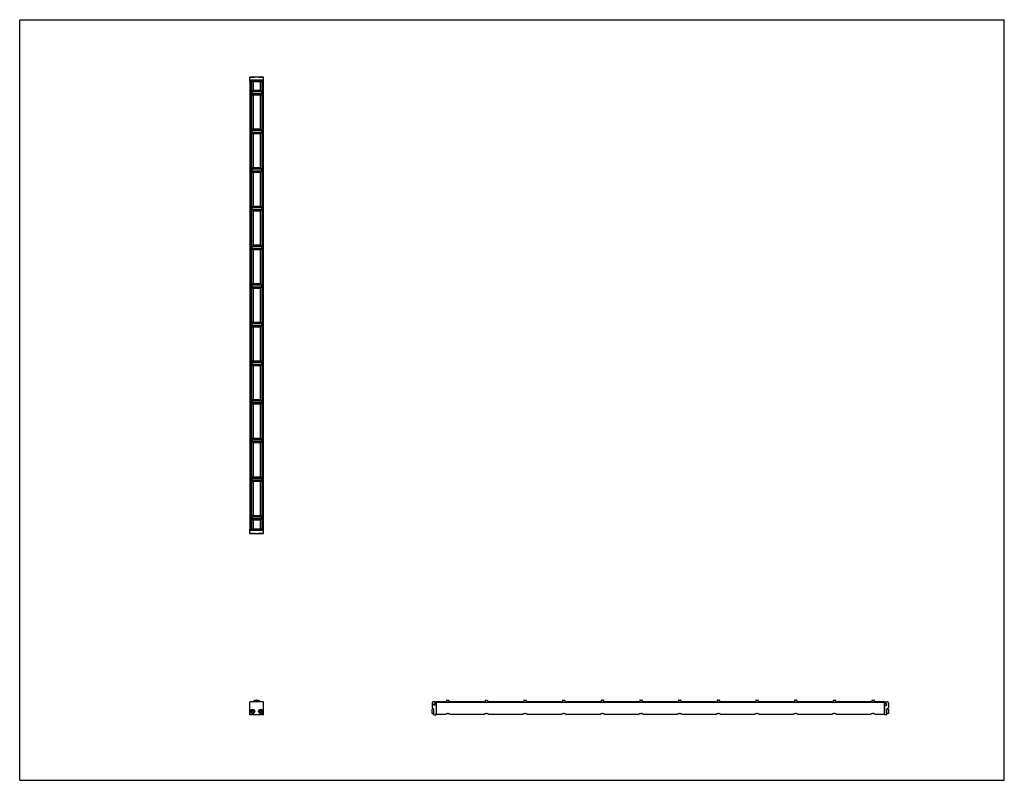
# Model space of a CAD drawing. Header units: inches. Extents: x 0 to 88, y 0 to 68.
import ezdxf

# ---------------------------------------------------------------- set-up
doc = ezdxf.new("R2010")
doc.units = ezdxf.units.IN
doc.header["$LTSCALE"] = 4.84
doc.header["$MEASUREMENT"] = 0
doc.layers.get('0').update_dxf_attribs({"linetype": 'CONTINUOUS'})
for name, color, linetype in [('205977_205978_205979_205978_BL0', 7, 'CONTINUOUS'), ('205977_205978_205979_20597_BL16', 7, 'CONTINUOUS'), ('240826_BL10', 7, 'CONTINUOUS'), ('240826_BL11', 7, 'CONTINUOUS'), ('240826_BL12', 7, 'CONTINUOUS'), ('240826_BL13', 7, 'CONTINUOUS'), ('240826_BL14', 7, 'CONTINUOUS'), ('240826_BL15', 7, 'CONTINUOUS'), ('240826_BL17', 7, 'CONTINUOUS'), ('240826_BL18', 7, 'CONTINUOUS'), ('240826_BL4', 7, 'CONTINUOUS'), ('240826_BL6', 7, 'CONTINUOUS'), ('240826_BL8', 7, 'CONTINUOUS'), ('240826_BL9', 7, 'CONTINUOUS'), ('2410WW_241040_BL19', 7, 'CONTINUOUS'), ('2436WW_243640_BL3', 7, 'CONTINUOUS'), ('9506XXM_950616M_BL1', 7, 'CONTINUOUS'), ('9506XXM_950616M_BL2', 7, 'CONTINUOUS'), ('9506XXM_950616M_BL5', 7, 'CONTINUOUS'), ('9506XXM_950616M_BL7', 7, 'CONTINUOUS')]:
    doc.layers.add(name, color=color, linetype=linetype)

# ---------------------------------------------------------------- blocks, each defined once
blk = doc.blocks.new('205977_205978_205979_205978_BL0', base_point=(28.904, 14.153))
at = {"layer": '205977_205978_205979_205978_BL0', "color": 7, "linetype": 'CONTINUOUS'}
for p, q in [((20.686, 22.447), (20.571, 22.447)), ((20.571, 22.072), (20.571, 22.447)), ((21.787, 22.427), (20.571, 22.427)), ((21.787, 22.345), (20.571, 22.345)), ((20.571, 22.072), (21.787, 22.072)), ((21.436, 22.447), (20.923, 22.447)), ((21.787, 22.447), (21.673, 22.447)), ((21.787, 22.072), (21.787, 22.447)), ((20.571, 5.86), (20.571, 7.01)), ((21.787, 7.01), (20.571, 7.01)), ((21.787, 5.86), (21.787, 7.01)), ((36.862, 6.92), (36.862, 6.516)), ((36.866, 6.505), (37.008, 6.364)), ((37.12, 7.01), (36.952, 7.01)), ((37.012, 5.875), (37.012, 6.354)), ((37.017, 6.709), (37.017, 6.838)), ((37.017, 6.838), (37.12, 6.838)), ((37.202, 6.709), (37.017, 6.709)), ((37.135, 6.853), (37.135, 6.995)), ((37.217, 6.694), (37.217, 6.009)), ((21.787, 5.86), (20.571, 5.86)), ((37.027, 5.86), (37.222, 5.86)), ((37.217, 6.009), (37.222, 6.009)), ((37.237, 5.875), (37.237, 5.994))]:
    blk.add_line(p, q, dxfattribs=at)
for centre, radius, start, end in [((36.952, 6.92), 0.09, 90, 180), ((36.877, 6.516), 0.015, 180, 225), ((36.997, 6.354), 0.015, 0, 45), ((37.12, 6.995), 0.015, 0, 90), ((37.12, 6.853), 0.015, 270, 360), ((37.202, 6.694), 0.015, 0, 90), ((37.027, 5.875), 0.015, 180, 270), ((37.222, 5.994), 0.015, 0, 90), ((37.222, 5.875), 0.015, 270, 360)]:
    blk.add_arc(centre, radius, start, end, dxfattribs=at)
blk = doc.blocks.new('9506XXM_950616M_BL1', base_point=(20.804, 14.216))
at = {"layer": '9506XXM_950616M_BL1', "color": 7, "linetype": 'CONTINUOUS'}
for p, q in [((20.627, 22.065), (20.62, 22.072)), ((20.982, 22.065), (20.627, 22.065)), ((20.686, 22.427), (20.686, 22.469)), ((20.923, 22.427), (20.923, 22.469)), ((20.982, 22.065), (20.989, 22.072)), ((20.714, 6.152), (20.753, 6.234)), ((20.753, 6.234), (20.844, 6.241)), ((20.844, 6.241), (20.895, 6.166)), ((20.895, 6.166), (20.856, 6.084)), ((20.765, 6.077), (20.714, 6.152)), ((20.856, 6.084), (20.765, 6.077))]:
    blk.add_line(p, q, dxfattribs=at)
for radius in [0.197, 0.177]:
    blk.add_circle((20.804, 6.159), radius, dxfattribs=at)
blk = doc.blocks.new('9506XXM_950616M_BL2', base_point=(29.308, 14.216))
at = {"layer": '9506XXM_950616M_BL2', "color": 7, "linetype": 'CONTINUOUS'}
for p, q in [((21.377, 22.065), (21.37, 22.072)), ((21.732, 22.065), (21.377, 22.065)), ((21.436, 22.427), (21.436, 22.469)), ((21.673, 22.427), (21.673, 22.469)), ((21.732, 22.065), (21.739, 22.072)), ((21.464, 6.171), (21.52, 6.243)), ((21.499, 6.087), (21.464, 6.171)), ((21.52, 6.243), (21.61, 6.231)), ((21.61, 6.231), (21.645, 6.147)), ((36.854, 6.336), (36.874, 6.356)), ((36.854, 5.982), (36.854, 6.336)), ((36.874, 5.962), (36.874, 6.356)), ((36.874, 6.356), (37.012, 6.356)), ((37.217, 6.277), (37.259, 6.277)), ((21.589, 6.075), (21.499, 6.087)), ((21.645, 6.147), (21.589, 6.075)), ((36.854, 5.982), (36.874, 5.962)), ((36.874, 5.962), (37.012, 5.962)), ((37.217, 6.041), (37.259, 6.041))]:
    blk.add_line(p, q, dxfattribs=at)
for radius in [0.197, 0.177]:
    blk.add_circle((21.554, 6.159), radius, dxfattribs=at)
blk = doc.blocks.new('2436WW_243640_BL3', base_point=(48.915, 34.197))
at = {"layer": '2436WW_243640_BL3', "color": 7, "linetype": 'CONTINUOUS'}
for p, q in [((20.571, 62.469), (20.571, 22.469)), ((20.571, 62.469), (21.767, 62.469)), ((20.592, 62.469), (20.592, 22.469)), ((20.717, 62.469), (20.717, 61.582)), ((20.867, 62.469), (20.867, 61.657)), ((21.492, 61.657), (20.867, 61.657)), ((21.492, 62.469), (21.492, 61.657)), ((21.642, 62.469), (21.642, 61.582)), ((21.767, 62.469), (21.767, 22.469)), ((21.787, 22.469), (21.787, 62.469)), ((21.787, 62.469), (21.787, 62.469)), ((20.717, 61.356), (20.717, 58.128)), ((20.867, 61.281), (20.867, 58.203)), ((20.867, 61.281), (21.492, 61.281)), ((21.492, 61.281), (21.492, 58.203)), ((21.642, 61.356), (21.642, 58.128)), ((21.492, 58.203), (20.867, 58.203)), ((20.717, 57.901), (20.717, 54.673)), ((20.867, 57.827), (20.867, 54.748)), ((20.867, 57.827), (21.492, 57.827)), ((21.492, 57.827), (21.492, 54.748)), ((21.642, 57.901), (21.642, 54.673)), ((21.492, 54.748), (20.867, 54.748)), ((20.717, 54.447), (20.717, 51.219)), ((20.867, 54.372), (20.867, 51.293)), ((20.867, 54.372), (21.492, 54.372)), ((21.492, 54.372), (21.492, 51.293)), ((21.642, 54.447), (21.642, 51.219)), ((21.492, 51.293), (20.867, 51.293)), ((20.717, 50.992), (20.717, 47.764)), ((20.867, 50.917), (20.867, 47.839)), ((20.867, 50.917), (21.492, 50.917)), ((21.492, 50.917), (21.492, 47.839)), ((21.642, 50.992), (21.642, 47.764)), ((20.717, 47.538), (20.717, 44.31)), ((21.492, 47.839), (20.867, 47.839)), ((21.642, 47.538), (21.642, 44.31)), ((20.867, 47.463), (20.867, 44.384)), ((20.867, 47.463), (21.492, 47.463)), ((21.492, 47.463), (21.492, 44.384)), ((20.717, 44.083), (20.717, 40.855)), ((21.492, 44.384), (20.867, 44.384)), ((20.867, 44.008), (20.867, 40.93)), ((20.867, 44.008), (21.492, 44.008)), ((21.492, 44.008), (21.492, 40.93)), ((21.642, 44.083), (21.642, 40.855)), ((20.717, 40.629), (20.717, 37.401)), ((21.492, 40.93), (20.867, 40.93)), ((20.867, 40.554), (21.492, 40.554)), ((20.867, 40.554), (20.867, 37.475)), ((21.492, 40.554), (21.492, 37.475)), ((21.642, 40.629), (21.642, 37.401)), ((20.717, 37.174), (20.717, 33.946)), ((21.492, 37.475), (20.867, 37.475)), ((20.867, 37.099), (21.492, 37.099)), ((20.867, 37.099), (20.867, 34.021)), ((21.492, 37.099), (21.492, 34.021)), ((21.642, 37.174), (21.642, 33.946)), ((20.717, 33.719), (20.717, 30.492)), ((21.492, 34.021), (20.867, 34.021)), ((20.867, 33.645), (21.492, 33.645)), ((20.867, 33.645), (20.867, 30.566)), ((21.492, 33.645), (21.492, 30.566)), ((21.642, 33.719), (21.642, 30.492)), ((20.717, 30.265), (20.717, 27.037)), ((21.492, 30.566), (20.867, 30.566)), ((20.867, 30.19), (21.492, 30.19)), ((20.867, 30.19), (20.867, 27.112)), ((21.492, 30.19), (21.492, 27.112)), ((21.642, 30.265), (21.642, 27.037)), ((20.717, 26.81), (20.717, 23.582)), ((21.492, 27.112), (20.867, 27.112)), ((20.867, 26.736), (21.492, 26.736)), ((20.867, 26.736), (20.867, 23.657)), ((21.492, 26.736), (21.492, 23.657)), ((21.642, 26.81), (21.642, 23.582)), ((20.717, 23.356), (20.717, 22.469)), ((21.492, 23.657), (20.867, 23.657)), ((20.867, 23.281), (21.492, 23.281)), ((20.867, 23.281), (20.867, 22.469)), ((21.492, 23.281), (21.492, 22.469)), ((21.642, 23.356), (21.642, 22.469)), ((20.573, 22.469), (20.571, 22.469)), ((20.592, 22.469), (21.787, 22.469)), ((37.259, 6.992), (37.259, 7.034)), ((37.259, 7.034), (38.071, 7.034)), ((37.259, 5.926), (37.259, 6.971)), ((77.259, 6.971), (37.259, 6.971)), ((38.071, 7.034), (38.071, 6.971)), ((38.447, 6.971), (38.447, 7.034)), ((38.447, 7.034), (41.525, 7.034)), ((41.525, 7.034), (41.525, 6.971)), ((41.901, 6.971), (41.901, 7.034)), ((41.901, 7.034), (44.98, 7.034)), ((44.98, 7.034), (44.98, 6.971)), ((45.356, 6.971), (45.356, 7.034)), ((45.356, 7.034), (48.435, 7.034)), ((48.435, 7.034), (48.435, 6.971)), ((48.811, 6.971), (48.811, 7.034)), ((48.811, 7.034), (51.889, 7.034)), ((51.889, 7.034), (51.889, 6.971)), ((52.265, 6.971), (52.265, 7.034)), ((52.265, 7.034), (55.344, 7.034)), ((55.344, 7.034), (55.344, 6.971)), ((55.72, 6.971), (55.72, 7.034)), ((55.72, 7.034), (58.798, 7.034)), ((58.798, 7.034), (58.798, 6.971)), ((59.174, 7.034), (62.253, 7.034)), ((59.174, 6.971), (59.174, 7.034)), ((62.253, 7.034), (62.253, 6.971)), ((62.629, 7.034), (65.707, 7.034)), ((62.629, 6.971), (62.629, 7.034)), ((65.707, 7.034), (65.707, 6.971)), ((66.083, 7.034), (69.162, 7.034)), ((66.083, 6.971), (66.083, 7.034)), ((69.162, 7.034), (69.162, 6.971)), ((69.538, 7.034), (72.616, 7.034)), ((69.538, 6.971), (69.538, 7.034)), ((72.616, 7.034), (72.616, 6.971)), ((72.992, 7.034), (76.071, 7.034)), ((72.992, 6.971), (72.992, 7.034)), ((76.071, 7.034), (76.071, 6.971)), ((76.447, 7.034), (77.259, 7.034)), ((76.447, 6.971), (76.447, 7.034)), ((77.259, 7.034), (77.259, 5.926)), ((37.259, 5.926), (38.083, 5.926)), ((38.435, 5.926), (41.538, 5.926)), ((41.889, 5.926), (44.992, 5.926)), ((45.344, 5.926), (48.447, 5.926)), ((48.798, 5.926), (51.901, 5.926)), ((52.253, 5.926), (55.356, 5.926)), ((55.708, 5.926), (58.81, 5.926)), ((59.162, 5.926), (62.265, 5.926)), ((62.617, 5.926), (65.719, 5.926)), ((66.071, 5.926), (69.174, 5.926)), ((69.526, 5.926), (72.628, 5.926)), ((72.98, 5.926), (76.083, 5.926)), ((76.435, 5.926), (77.259, 5.926))]:
    blk.add_line(p, q, dxfattribs=at)
for centre, radius, start, end in [((20.867, 61.469), 0.188, 90, 270), ((21.492, 61.469), 0.188, 270, 90), ((20.867, 58.015), 0.188, 90, 270), ((21.492, 58.015), 0.188, 270, 90), ((20.867, 54.56), 0.188, 90, 270), ((21.492, 54.56), 0.188, 270, 90), ((20.867, 51.105), 0.188, 90, 270), ((21.492, 51.105), 0.188, 270, 90), ((20.867, 47.651), 0.188, 90, 270), ((21.492, 47.651), 0.188, 270, 90), ((20.867, 44.196), 0.188, 90, 270), ((21.492, 44.196), 0.188, 270, 90), ((20.867, 40.742), 0.188, 90, 270), ((21.492, 40.742), 0.188, 270, 90), ((20.867, 37.287), 0.188, 90, 270), ((21.492, 37.287), 0.188, 270, 90), ((20.867, 33.833), 0.188, 90, 270), ((21.492, 33.833), 0.188, 270, 90), ((20.867, 30.378), 0.188, 90, 270), ((21.492, 30.378), 0.188, 270, 90), ((20.867, 26.924), 0.188, 90, 270), ((21.492, 26.924), 0.188, 270, 90), ((20.867, 23.469), 0.188, 90, 270), ((21.492, 23.469), 0.188, 270, 90), ((21.179, 6.722), 0.312, 67.5404, 112.42294)]:
    blk.add_arc(centre, radius, start, end, dxfattribs=at)
for points, knots in [([(38.259, 5.962), (38.24, 5.962), (38.211, 5.96), (38.175, 5.952), (38.151, 5.945), (38.129, 5.938), (38.111, 5.932), (38.095, 5.927), (38.086, 5.926), (38.082, 5.926)], [0, 0, 0, 0, 0.317879, 0.467872, 0.607621, 0.734291, 0.844293, 0.933908, 1, 1, 1, 1]), ([(38.414, 5.93), (38.404, 5.933), (38.382, 5.94), (38.346, 5.951), (38.304, 5.96), (38.274, 5.962), (38.259, 5.962)], [0, 0, 0, 0, 0.196723, 0.438548, 0.711204, 1, 1, 1, 1]), ([(38.436, 5.926), (38.433, 5.926), (38.426, 5.927), (38.418, 5.929), (38.414, 5.93)], [0, 0, 0, 0, 0.432818, 1, 1, 1, 1]), ([(41.713, 5.962), (41.694, 5.962), (41.666, 5.96), (41.63, 5.952), (41.606, 5.945), (41.584, 5.938), (41.565, 5.932), (41.55, 5.927), (41.54, 5.926), (41.536, 5.926)], [0, 0, 0, 0, 0.317879, 0.467872, 0.607621, 0.734291, 0.844293, 0.933908, 1, 1, 1, 1]), ([(41.869, 5.93), (41.859, 5.933), (41.837, 5.94), (41.8, 5.951), (41.759, 5.96), (41.729, 5.962), (41.713, 5.962)], [0, 0, 0, 0, 0.196723, 0.438548, 0.711204, 1, 1, 1, 1]), ([(41.891, 5.926), (41.887, 5.926), (41.88, 5.927), (41.873, 5.929), (41.869, 5.93)], [0, 0, 0, 0, 0.432818, 1, 1, 1, 1]), ([(45.168, 5.962), (45.149, 5.962), (45.12, 5.96), (45.084, 5.952), (45.06, 5.945), (45.038, 5.938), (45.02, 5.932), (45.004, 5.927), (44.995, 5.926), (44.991, 5.926)], [0, 0, 0, 0, 0.317879, 0.467872, 0.607621, 0.734291, 0.844293, 0.933908, 1, 1, 1, 1]), ([(45.323, 5.93), (45.313, 5.933), (45.291, 5.94), (45.255, 5.951), (45.213, 5.96), (45.183, 5.962), (45.168, 5.962)], [0, 0, 0, 0, 0.196723, 0.438548, 0.711204, 1, 1, 1, 1]), ([(45.345, 5.926), (45.342, 5.926), (45.335, 5.927), (45.327, 5.929), (45.323, 5.93)], [0, 0, 0, 0, 0.432818, 1, 1, 1, 1]), ([(48.623, 5.962), (48.603, 5.962), (48.575, 5.96), (48.539, 5.952), (48.515, 5.945), (48.493, 5.938), (48.474, 5.932), (48.459, 5.927), (48.449, 5.926), (48.445, 5.926)], [0, 0, 0, 0, 0.317879, 0.467872, 0.607621, 0.734291, 0.844293, 0.933908, 1, 1, 1, 1]), ([(48.778, 5.93), (48.768, 5.933), (48.746, 5.94), (48.71, 5.951), (48.668, 5.96), (48.638, 5.962), (48.623, 5.962)], [0, 0, 0, 0, 0.196723, 0.438548, 0.711204, 1, 1, 1, 1]), ([(48.8, 5.926), (48.797, 5.926), (48.789, 5.927), (48.782, 5.929), (48.778, 5.93)], [0, 0, 0, 0, 0.432818, 1, 1, 1, 1]), ([(52.077, 5.962), (52.058, 5.962), (52.029, 5.96), (51.994, 5.952), (51.969, 5.945), (51.948, 5.938), (51.929, 5.932), (51.913, 5.927), (51.904, 5.926), (51.9, 5.926)], [0, 0, 0, 0, 0.317879, 0.467872, 0.607621, 0.734291, 0.844293, 0.933908, 1, 1, 1, 1]), ([(52.232, 5.93), (52.222, 5.933), (52.2, 5.94), (52.164, 5.951), (52.122, 5.96), (52.092, 5.962), (52.077, 5.962)], [0, 0, 0, 0, 0.196723, 0.438548, 0.711204, 1, 1, 1, 1]), ([(52.254, 5.926), (52.251, 5.926), (52.244, 5.927), (52.236, 5.929), (52.232, 5.93)], [0, 0, 0, 0, 0.432818, 1, 1, 1, 1]), ([(55.532, 5.962), (55.512, 5.962), (55.484, 5.96), (55.448, 5.952), (55.424, 5.945), (55.402, 5.938), (55.383, 5.932), (55.368, 5.927), (55.358, 5.926), (55.354, 5.926)], [0, 0, 0, 0, 0.317879, 0.467872, 0.607621, 0.734291, 0.844293, 0.933908, 1, 1, 1, 1]), ([(55.687, 5.93), (55.677, 5.933), (55.655, 5.94), (55.619, 5.951), (55.577, 5.96), (55.547, 5.962), (55.532, 5.962)], [0, 0, 0, 0, 0.196723, 0.438548, 0.711204, 1, 1, 1, 1]), ([(55.709, 5.926), (55.706, 5.926), (55.698, 5.927), (55.691, 5.929), (55.687, 5.93)], [0, 0, 0, 0, 0.432818, 1, 1, 1, 1]), ([(58.986, 5.962), (58.967, 5.962), (58.939, 5.96), (58.903, 5.952), (58.878, 5.945), (58.857, 5.938), (58.838, 5.932), (58.822, 5.927), (58.813, 5.926), (58.809, 5.926)], [0, 0, 0, 0, 0.317879, 0.467872, 0.607621, 0.734291, 0.844293, 0.933908, 1, 1, 1, 1]), ([(59.142, 5.93), (59.131, 5.933), (59.109, 5.94), (59.073, 5.951), (59.031, 5.96), (59.002, 5.962), (58.986, 5.962)], [0, 0, 0, 0, 0.196723, 0.438548, 0.711204, 1, 1, 1, 1]), ([(59.163, 5.926), (59.16, 5.926), (59.153, 5.927), (59.146, 5.929), (59.142, 5.93)], [0, 0, 0, 0, 0.432818, 1, 1, 1, 1]), ([(62.441, 5.962), (62.421, 5.962), (62.393, 5.96), (62.357, 5.952), (62.333, 5.945), (62.311, 5.938), (62.292, 5.932), (62.277, 5.927), (62.268, 5.926), (62.264, 5.926)], [0, 0, 0, 0, 0.317879, 0.467872, 0.607621, 0.734291, 0.844293, 0.933908, 1, 1, 1, 1]), ([(62.596, 5.93), (62.586, 5.933), (62.564, 5.94), (62.528, 5.951), (62.486, 5.96), (62.456, 5.962), (62.441, 5.962)], [0, 0, 0, 0, 0.196723, 0.438548, 0.711204, 1, 1, 1, 1]), ([(62.618, 5.926), (62.615, 5.926), (62.607, 5.927), (62.6, 5.929), (62.596, 5.93)], [0, 0, 0, 0, 0.432818, 1, 1, 1, 1]), ([(65.895, 5.962), (65.876, 5.962), (65.848, 5.96), (65.812, 5.952), (65.787, 5.945), (65.766, 5.938), (65.747, 5.932), (65.731, 5.927), (65.722, 5.926), (65.718, 5.926)], [0, 0, 0, 0, 0.317879, 0.467872, 0.607621, 0.734291, 0.844293, 0.933908, 1, 1, 1, 1]), ([(66.051, 5.93), (66.041, 5.933), (66.018, 5.94), (65.982, 5.951), (65.94, 5.96), (65.911, 5.962), (65.895, 5.962)], [0, 0, 0, 0, 0.196723, 0.438548, 0.711204, 1, 1, 1, 1]), ([(66.073, 5.926), (66.069, 5.926), (66.062, 5.927), (66.055, 5.929), (66.051, 5.93)], [0, 0, 0, 0, 0.432818, 1, 1, 1, 1]), ([(69.35, 5.962), (69.331, 5.962), (69.302, 5.96), (69.266, 5.952), (69.242, 5.945), (69.22, 5.938), (69.201, 5.932), (69.186, 5.927), (69.177, 5.926), (69.173, 5.926)], [0, 0, 0, 0, 0.317879, 0.467872, 0.607621, 0.734291, 0.844293, 0.933908, 1, 1, 1, 1]), ([(69.505, 5.93), (69.495, 5.933), (69.473, 5.94), (69.437, 5.951), (69.395, 5.96), (69.365, 5.962), (69.35, 5.962)], [0, 0, 0, 0, 0.196723, 0.438548, 0.711204, 1, 1, 1, 1]), ([(69.527, 5.926), (69.524, 5.926), (69.516, 5.927), (69.509, 5.929), (69.505, 5.93)], [0, 0, 0, 0, 0.432818, 1, 1, 1, 1]), ([(72.804, 5.962), (72.785, 5.962), (72.757, 5.96), (72.721, 5.952), (72.697, 5.945), (72.675, 5.938), (72.656, 5.932), (72.641, 5.927), (72.631, 5.926), (72.627, 5.926)], [0, 0, 0, 0, 0.317879, 0.467872, 0.607621, 0.734291, 0.844293, 0.933908, 1, 1, 1, 1]), ([(72.96, 5.93), (72.95, 5.933), (72.927, 5.94), (72.891, 5.951), (72.85, 5.96), (72.82, 5.962), (72.804, 5.962)], [0, 0, 0, 0, 0.196723, 0.438548, 0.711204, 1, 1, 1, 1]), ([(72.982, 5.926), (72.978, 5.926), (72.971, 5.927), (72.964, 5.929), (72.96, 5.93)], [0, 0, 0, 0, 0.432818, 1, 1, 1, 1]), ([(76.259, 5.962), (76.24, 5.962), (76.211, 5.96), (76.175, 5.952), (76.151, 5.945), (76.129, 5.938), (76.111, 5.932), (76.095, 5.927), (76.086, 5.926), (76.082, 5.926)], [0, 0, 0, 0, 0.317879, 0.467872, 0.607621, 0.734291, 0.844293, 0.933908, 1, 1, 1, 1]), ([(76.414, 5.93), (76.404, 5.933), (76.382, 5.94), (76.346, 5.951), (76.304, 5.96), (76.274, 5.962), (76.259, 5.962)], [0, 0, 0, 0, 0.196723, 0.438548, 0.711204, 1, 1, 1, 1]), ([(76.436, 5.926), (76.433, 5.926), (76.426, 5.927), (76.418, 5.929), (76.414, 5.93)], [0, 0, 0, 0, 0.432818, 1, 1, 1, 1])]:
    blk.add_open_spline(points, degree=3, knots=knots, dxfattribs=at)
blk = doc.blocks.new('240826_BL4', base_point=(29.559, 15.154))
at = {"layer": '240826_BL4', "color": 7, "linetype": 'CONTINUOUS'}
for p, q in [((20.742, 23.554), (20.742, 23.384)), ((20.757, 23.569), (21.602, 23.569)), ((21.602, 23.369), (20.757, 23.369)), ((20.929, 23.587), (20.927, 23.569)), ((20.927, 23.369), (20.929, 23.351)), ((20.929, 23.587), (21.429, 23.587)), ((21.429, 23.351), (20.929, 23.351)), ((21.429, 23.587), (21.432, 23.569)), ((21.432, 23.369), (21.429, 23.351)), ((21.617, 23.554), (21.617, 23.384)), ((38.159, 7.144), (38.159, 6.971)), ((38.174, 7.159), (38.344, 7.159)), ((38.359, 7.144), (38.359, 6.971)), ((38.141, 6.972), (38.159, 6.974)), ((38.377, 6.972), (38.359, 6.974))]:
    blk.add_line(p, q, dxfattribs=at)
for centre, radius, start, end in [((20.757, 23.554), 0.015, 90, 180), ((20.757, 23.384), 0.015, 180, 270), ((21.602, 23.554), 0.015, 0, 90), ((21.602, 23.384), 0.015, 270, 360), ((21.179, 6.722), 0.438, 41.19836, 138.80164), ((21.179, 6.722), 0.33, 60.80879, 119.19296), ((21.179, 6.722), 0.322, 63.44672, 116.55146), ((38.174, 7.144), 0.015, 90, 180), ((38.344, 7.144), 0.015, 0, 90)]:
    blk.add_arc(centre, radius, start, end, dxfattribs=at)
blk = doc.blocks.new('9506XXM_950616M_BL5', base_point=(20.804, 62.671))
at = {"layer": '9506XXM_950616M_BL5', "color": 7, "linetype": 'CONTINUOUS'}
for p, q in [((20.627, 62.874), (20.62, 62.866)), ((20.627, 62.874), (20.982, 62.874)), ((20.686, 62.511), (20.686, 62.469)), ((20.923, 62.511), (20.923, 62.469)), ((20.982, 62.874), (20.989, 62.866))]:
    blk.add_line(p, q, dxfattribs=at)
blk = doc.blocks.new('240826_BL6', base_point=(31.287, 17.006))
at = {"layer": '240826_BL6', "color": 7, "linetype": 'CONTINUOUS'}
for p, q in [((20.742, 27.009), (20.742, 26.839)), ((20.757, 27.024), (21.602, 27.024)), ((21.602, 26.824), (20.757, 26.824)), ((20.929, 27.042), (20.927, 27.024)), ((20.927, 26.824), (20.929, 26.806)), ((20.929, 27.042), (21.429, 27.042)), ((21.429, 26.806), (20.929, 26.806)), ((21.429, 27.042), (21.432, 27.024)), ((21.432, 26.824), (21.429, 26.806)), ((21.617, 27.009), (21.617, 26.839)), ((41.613, 7.144), (41.613, 6.971)), ((41.628, 7.159), (41.798, 7.159)), ((41.813, 7.144), (41.813, 6.971)), ((41.595, 6.972), (41.613, 6.974)), ((41.831, 6.972), (41.813, 6.974))]:
    blk.add_line(p, q, dxfattribs=at)
for centre, start, end in [((20.757, 27.009), 90, 180), ((20.757, 26.839), 180, 270), ((21.602, 27.009), 0, 90), ((21.602, 26.839), 270, 360), ((41.628, 7.144), 90, 180), ((41.798, 7.144), 0, 90)]:
    blk.add_arc(centre, 0.015, start, end, dxfattribs=at)
blk = doc.blocks.new('9506XXM_950616M_BL7', base_point=(49.517, 34.418))
at = {"layer": '9506XXM_950616M_BL7', "color": 7, "linetype": 'CONTINUOUS'}
for p, q in [((21.377, 62.874), (21.37, 62.866)), ((21.377, 62.874), (21.732, 62.874)), ((21.436, 62.511), (21.436, 62.469)), ((21.673, 62.511), (21.673, 62.469)), ((21.732, 62.874), (21.739, 62.866)), ((77.301, 6.277), (77.259, 6.277)), ((77.644, 6.356), (77.506, 6.356)), ((77.663, 6.336), (77.644, 6.356)), ((77.644, 6.356), (77.644, 5.962)), ((77.663, 6.336), (77.663, 5.982)), ((77.301, 6.041), (77.259, 6.041)), ((77.644, 5.962), (77.506, 5.962)), ((77.663, 5.982), (77.644, 5.962))]:
    blk.add_line(p, q, dxfattribs=at)
blk = doc.blocks.new('240826_BL8', base_point=(33.014, 18.734))
at = {"layer": '240826_BL8', "color": 7, "linetype": 'CONTINUOUS'}
for p, q in [((20.742, 30.463), (20.742, 30.293)), ((20.757, 30.478), (21.602, 30.478)), ((21.602, 30.278), (20.757, 30.278)), ((20.929, 30.496), (20.927, 30.478)), ((20.927, 30.278), (20.929, 30.26)), ((20.929, 30.496), (21.429, 30.496)), ((21.429, 30.26), (20.929, 30.26)), ((21.429, 30.496), (21.432, 30.478)), ((21.432, 30.278), (21.429, 30.26)), ((21.617, 30.463), (21.617, 30.293)), ((45.068, 7.144), (45.068, 6.971)), ((45.083, 7.159), (45.253, 7.159)), ((45.268, 7.144), (45.268, 6.971)), ((45.05, 6.972), (45.068, 6.974)), ((45.286, 6.972), (45.268, 6.974))]:
    blk.add_line(p, q, dxfattribs=at)
for centre, start, end in [((20.757, 30.463), 90, 180), ((20.757, 30.293), 180, 270), ((21.602, 30.463), 0, 90), ((21.602, 30.293), 270, 360), ((45.083, 7.144), 90, 180), ((45.253, 7.144), 0, 90)]:
    blk.add_arc(centre, 0.015, start, end, dxfattribs=at)
blk = doc.blocks.new('240826_BL9', base_point=(34.741, 20.461))
at = {"layer": '240826_BL9', "color": 7, "linetype": 'CONTINUOUS'}
for p, q in [((20.742, 33.918), (20.742, 33.748)), ((20.757, 33.933), (21.602, 33.933)), ((21.602, 33.733), (20.757, 33.733)), ((20.929, 33.951), (20.927, 33.933)), ((20.927, 33.733), (20.929, 33.715)), ((20.929, 33.951), (21.429, 33.951)), ((21.429, 33.715), (20.929, 33.715)), ((21.429, 33.951), (21.432, 33.933)), ((21.432, 33.733), (21.429, 33.715)), ((21.617, 33.918), (21.617, 33.748)), ((48.523, 7.144), (48.523, 6.971)), ((48.538, 7.159), (48.708, 7.159)), ((48.723, 7.144), (48.723, 6.971)), ((48.505, 6.972), (48.523, 6.974)), ((48.741, 6.972), (48.723, 6.974))]:
    blk.add_line(p, q, dxfattribs=at)
for centre, start, end in [((20.757, 33.918), 90, 180), ((20.757, 33.748), 180, 270), ((21.602, 33.918), 0, 90), ((21.602, 33.748), 270, 360), ((48.538, 7.144), 90, 180), ((48.708, 7.144), 0, 90)]:
    blk.add_arc(centre, 0.015, start, end, dxfattribs=at)
blk = doc.blocks.new('240826_BL10', base_point=(36.469, 22.188))
at = {"layer": '240826_BL10', "color": 7, "linetype": 'CONTINUOUS'}
for p, q in [((20.742, 37.372), (20.742, 37.202)), ((20.757, 37.387), (21.602, 37.387)), ((21.602, 37.187), (20.757, 37.187)), ((20.929, 37.405), (20.927, 37.387)), ((20.927, 37.187), (20.929, 37.169)), ((20.929, 37.405), (21.429, 37.405)), ((21.429, 37.169), (20.929, 37.169)), ((21.429, 37.405), (21.432, 37.387)), ((21.432, 37.187), (21.429, 37.169)), ((21.617, 37.372), (21.617, 37.202)), ((51.977, 7.144), (51.977, 6.971)), ((51.992, 7.159), (52.162, 7.159)), ((52.177, 7.144), (52.177, 6.971)), ((51.959, 6.972), (51.977, 6.974)), ((52.195, 6.972), (52.177, 6.974))]:
    blk.add_line(p, q, dxfattribs=at)
for centre, start, end in [((20.757, 37.372), 90, 180), ((20.757, 37.202), 180, 270), ((21.602, 37.372), 0, 90), ((21.602, 37.202), 270, 360), ((51.992, 7.144), 90, 180), ((52.162, 7.144), 0, 90)]:
    blk.add_arc(centre, 0.015, start, end, dxfattribs=at)
blk = doc.blocks.new('240826_BL11', base_point=(48.559, 34.279))
at = {"layer": '240826_BL11', "color": 7, "linetype": 'CONTINUOUS'}
for p, q in [((20.742, 61.554), (20.742, 61.384)), ((20.757, 61.569), (21.602, 61.569)), ((21.602, 61.369), (20.757, 61.369)), ((20.929, 61.587), (20.927, 61.569)), ((20.927, 61.369), (20.929, 61.351)), ((20.929, 61.587), (21.429, 61.587)), ((21.429, 61.351), (20.929, 61.351)), ((21.429, 61.587), (21.432, 61.569)), ((21.432, 61.369), (21.429, 61.351)), ((21.617, 61.554), (21.617, 61.384)), ((76.159, 7.144), (76.159, 6.971)), ((76.174, 7.159), (76.344, 7.159)), ((76.359, 7.144), (76.359, 6.971)), ((76.141, 6.972), (76.159, 6.974)), ((76.377, 6.972), (76.359, 6.974))]:
    blk.add_line(p, q, dxfattribs=at)
for centre, start, end in [((20.757, 61.554), 90, 180), ((20.757, 61.384), 180, 270), ((21.602, 61.554), 0, 90), ((21.602, 61.384), 270, 360), ((76.174, 7.144), 90, 180), ((76.344, 7.144), 0, 90)]:
    blk.add_arc(centre, 0.015, start, end, dxfattribs=at)
blk = doc.blocks.new('240826_BL12', base_point=(46.832, 32.552))
at = {"layer": '240826_BL12', "color": 7, "linetype": 'CONTINUOUS'}
for p, q in [((20.742, 58.1), (20.742, 57.93)), ((20.757, 58.115), (21.602, 58.115)), ((20.929, 58.133), (20.927, 58.115)), ((20.929, 58.133), (21.429, 58.133)), ((21.429, 58.133), (21.432, 58.115)), ((21.617, 58.1), (21.617, 57.93)), ((21.602, 57.915), (20.757, 57.915)), ((20.927, 57.915), (20.929, 57.897)), ((21.429, 57.897), (20.929, 57.897)), ((21.432, 57.915), (21.429, 57.897)), ((72.704, 7.144), (72.704, 6.971)), ((72.719, 7.159), (72.889, 7.159)), ((72.904, 7.144), (72.904, 6.971)), ((72.686, 6.972), (72.704, 6.974)), ((72.922, 6.972), (72.904, 6.974))]:
    blk.add_line(p, q, dxfattribs=at)
for centre, start, end in [((20.757, 58.1), 90, 180), ((21.602, 58.1), 0, 90), ((20.757, 57.93), 180, 270), ((21.602, 57.93), 270, 360), ((72.719, 7.144), 90, 180), ((72.889, 7.144), 0, 90)]:
    blk.add_arc(centre, 0.015, start, end, dxfattribs=at)
blk = doc.blocks.new('240826_BL13', base_point=(45.105, 30.825))
at = {"layer": '240826_BL13', "color": 7, "linetype": 'CONTINUOUS'}
for p, q in [((20.742, 54.645), (20.742, 54.475)), ((20.757, 54.66), (21.602, 54.66)), ((20.929, 54.678), (20.927, 54.66)), ((20.929, 54.678), (21.429, 54.678)), ((21.429, 54.678), (21.432, 54.66)), ((21.617, 54.645), (21.617, 54.475)), ((21.602, 54.46), (20.757, 54.46)), ((20.927, 54.46), (20.929, 54.442)), ((21.429, 54.442), (20.929, 54.442)), ((21.432, 54.46), (21.429, 54.442)), ((69.25, 7.144), (69.25, 6.971)), ((69.265, 7.159), (69.435, 7.159)), ((69.45, 7.144), (69.45, 6.971)), ((69.232, 6.972), (69.25, 6.974)), ((69.468, 6.972), (69.45, 6.974))]:
    blk.add_line(p, q, dxfattribs=at)
for centre, start, end in [((20.757, 54.645), 90, 180), ((21.602, 54.645), 0, 90), ((20.757, 54.475), 180, 270), ((21.602, 54.475), 270, 360), ((69.265, 7.144), 90, 180), ((69.435, 7.144), 0, 90)]:
    blk.add_arc(centre, 0.015, start, end, dxfattribs=at)
blk = doc.blocks.new('240826_BL14', base_point=(43.378, 29.097))
at = {"layer": '240826_BL14', "color": 7, "linetype": 'CONTINUOUS'}
for p, q in [((20.742, 51.19), (20.742, 51.02)), ((20.757, 51.205), (21.602, 51.205)), ((20.929, 51.223), (20.927, 51.205)), ((20.929, 51.223), (21.429, 51.223)), ((21.429, 51.223), (21.432, 51.205)), ((21.617, 51.19), (21.617, 51.02)), ((21.602, 51.005), (20.757, 51.005)), ((20.927, 51.005), (20.929, 50.987)), ((21.429, 50.987), (20.929, 50.987)), ((21.432, 51.005), (21.429, 50.987)), ((65.795, 7.144), (65.795, 6.971)), ((65.81, 7.159), (65.98, 7.159)), ((65.995, 7.144), (65.995, 6.971)), ((65.777, 6.972), (65.795, 6.974)), ((66.013, 6.972), (65.995, 6.974))]:
    blk.add_line(p, q, dxfattribs=at)
for centre, start, end in [((20.757, 51.19), 90, 180), ((21.602, 51.19), 0, 90), ((20.757, 51.02), 180, 270), ((21.602, 51.02), 270, 360), ((65.81, 7.144), 90, 180), ((65.98, 7.144), 0, 90)]:
    blk.add_arc(centre, 0.015, start, end, dxfattribs=at)
blk = doc.blocks.new('240826_BL15', base_point=(38.196, 23.916))
at = {"layer": '240826_BL15', "color": 7, "linetype": 'CONTINUOUS'}
for p, q in [((20.742, 40.827), (20.742, 40.657)), ((20.757, 40.842), (21.602, 40.842)), ((21.602, 40.642), (20.757, 40.642)), ((20.929, 40.86), (20.927, 40.842)), ((20.927, 40.642), (20.929, 40.624)), ((20.929, 40.86), (21.429, 40.86)), ((21.429, 40.624), (20.929, 40.624)), ((21.429, 40.86), (21.432, 40.842)), ((21.432, 40.642), (21.429, 40.624)), ((21.617, 40.827), (21.617, 40.657)), ((55.432, 7.144), (55.432, 6.971)), ((55.447, 7.159), (55.617, 7.159)), ((55.632, 7.144), (55.632, 6.971)), ((55.414, 6.972), (55.432, 6.974)), ((55.65, 6.972), (55.632, 6.974))]:
    blk.add_line(p, q, dxfattribs=at)
for centre, start, end in [((20.757, 40.827), 90, 180), ((20.757, 40.657), 180, 270), ((21.602, 40.827), 0, 90), ((21.602, 40.657), 270, 360), ((55.447, 7.144), 90, 180), ((55.617, 7.144), 0, 90)]:
    blk.add_arc(centre, 0.015, start, end, dxfattribs=at)
blk = doc.blocks.new('205977_205978_205979_20597_BL16', base_point=(49.114, 34.363))
at = {"layer": '205977_205978_205979_20597_BL16', "color": 7, "linetype": 'CONTINUOUS'}
for p, q in [((20.571, 62.491), (20.571, 62.866)), ((21.787, 62.866), (20.571, 62.866)), ((21.787, 62.593), (20.571, 62.593)), ((20.571, 62.511), (21.787, 62.511)), ((20.571, 62.491), (20.686, 62.491)), ((20.923, 62.491), (21.436, 62.491)), ((21.673, 62.491), (21.787, 62.491)), ((21.787, 62.491), (21.787, 62.866)), ((77.301, 6.694), (77.301, 6.009)), ((77.316, 6.709), (77.501, 6.709)), ((77.383, 6.853), (77.383, 6.995)), ((77.398, 7.01), (77.566, 7.01)), ((77.501, 6.838), (77.398, 6.838)), ((77.501, 6.709), (77.501, 6.838)), ((77.506, 5.875), (77.506, 6.354)), ((77.51, 6.364), (77.652, 6.505)), ((77.656, 6.92), (77.656, 6.516)), ((77.281, 5.875), (77.281, 5.994)), ((77.301, 6.009), (77.296, 6.009)), ((77.491, 5.86), (77.296, 5.86))]:
    blk.add_line(p, q, dxfattribs=at)
for centre, radius, start, end in [((77.316, 6.694), 0.015, 90, 180), ((77.398, 6.995), 0.015, 90, 180), ((77.398, 6.853), 0.015, 180, 270), ((77.521, 6.354), 0.015, 135, 180), ((77.566, 6.92), 0.09, 0, 90), ((77.641, 6.516), 0.015, 315, 360), ((77.296, 5.994), 0.015, 90, 180), ((77.296, 5.875), 0.015, 180, 270), ((77.491, 5.875), 0.015, 270, 360)]:
    blk.add_arc(centre, radius, start, end, dxfattribs=at)
blk = doc.blocks.new('240826_BL17', base_point=(41.65, 27.37))
at = {"layer": '240826_BL17', "color": 7, "linetype": 'CONTINUOUS'}
for p, q in [((20.742, 47.736), (20.742, 47.566)), ((20.757, 47.751), (21.602, 47.751)), ((21.602, 47.551), (20.757, 47.551)), ((20.929, 47.769), (20.927, 47.751)), ((20.927, 47.551), (20.929, 47.533)), ((20.929, 47.769), (21.429, 47.769)), ((21.429, 47.533), (20.929, 47.533)), ((21.429, 47.769), (21.432, 47.751)), ((21.432, 47.551), (21.429, 47.533)), ((21.617, 47.736), (21.617, 47.566)), ((62.341, 7.144), (62.341, 6.971)), ((62.356, 7.159), (62.526, 7.159)), ((62.541, 7.144), (62.541, 6.971)), ((62.323, 6.972), (62.341, 6.974)), ((62.559, 6.972), (62.541, 6.974))]:
    blk.add_line(p, q, dxfattribs=at)
for centre, start, end in [((20.757, 47.736), 90, 180), ((20.757, 47.566), 180, 270), ((21.602, 47.736), 0, 90), ((21.602, 47.566), 270, 360), ((62.356, 7.144), 90, 180), ((62.526, 7.144), 0, 90)]:
    blk.add_arc(centre, 0.015, start, end, dxfattribs=at)
blk = doc.blocks.new('240826_BL18', base_point=(39.923, 25.643))
at = {"layer": '240826_BL18', "color": 7, "linetype": 'CONTINUOUS'}
for p, q in [((20.742, 44.281), (20.742, 44.111)), ((20.757, 44.296), (21.602, 44.296)), ((21.602, 44.096), (20.757, 44.096)), ((20.929, 44.314), (20.927, 44.296)), ((20.927, 44.096), (20.929, 44.078)), ((20.929, 44.314), (21.429, 44.314)), ((21.429, 44.078), (20.929, 44.078)), ((21.429, 44.314), (21.432, 44.296)), ((21.432, 44.096), (21.429, 44.078)), ((21.617, 44.281), (21.617, 44.111)), ((58.886, 7.144), (58.886, 6.971)), ((58.901, 7.159), (59.071, 7.159)), ((59.086, 7.144), (59.086, 6.971)), ((58.868, 6.972), (58.886, 6.974)), ((59.104, 6.972), (59.086, 6.974))]:
    blk.add_line(p, q, dxfattribs=at)
for centre, start, end in [((20.757, 44.281), 90, 180), ((20.757, 44.111), 180, 270), ((21.602, 44.281), 0, 90), ((21.602, 44.111), 270, 360), ((58.901, 7.144), 90, 180), ((59.071, 7.144), 0, 90)]:
    blk.add_arc(centre, 0.015, start, end, dxfattribs=at)
blk = doc.blocks.new('2410WW_241040_BL19', base_point=(21.179, 42.469))
at = {"layer": '2410WW_241040_BL19', "color": 7, "linetype": 'CONTINUOUS'}
for p, q in [((21.024, 61.657), (21.024, 61.587)), ((21.334, 61.657), (21.334, 61.587)), ((21.024, 61.351), (21.024, 61.281)), ((21.334, 61.351), (21.334, 61.281)), ((21.024, 58.203), (21.024, 58.133)), ((21.334, 58.203), (21.334, 58.133)), ((21.024, 57.897), (21.024, 57.827)), ((21.334, 57.897), (21.334, 57.827)), ((21.024, 54.748), (21.024, 54.678)), ((21.334, 54.748), (21.334, 54.678)), ((21.024, 54.442), (21.024, 54.372)), ((21.334, 54.442), (21.334, 54.372)), ((21.024, 51.293), (21.024, 51.223)), ((21.334, 51.293), (21.334, 51.223)), ((21.024, 50.987), (21.024, 50.917)), ((21.334, 50.987), (21.334, 50.917)), ((21.024, 47.839), (21.024, 47.769)), ((21.024, 47.533), (21.024, 47.463)), ((21.334, 47.839), (21.334, 47.769)), ((21.334, 47.533), (21.334, 47.463)), ((21.024, 44.384), (21.024, 44.314)), ((21.024, 44.078), (21.024, 44.008)), ((21.334, 44.384), (21.334, 44.314)), ((21.334, 44.078), (21.334, 44.008)), ((21.024, 40.93), (21.024, 40.86)), ((21.024, 40.624), (21.024, 40.554)), ((21.334, 40.93), (21.334, 40.86)), ((21.334, 40.624), (21.334, 40.554)), ((21.024, 37.475), (21.024, 37.405)), ((21.024, 37.169), (21.024, 37.099)), ((21.334, 37.475), (21.334, 37.405)), ((21.334, 37.169), (21.334, 37.099)), ((21.024, 34.021), (21.024, 33.951)), ((21.024, 33.715), (21.024, 33.645)), ((21.334, 34.021), (21.334, 33.951)), ((21.334, 33.715), (21.334, 33.645)), ((21.024, 30.566), (21.024, 30.496)), ((21.024, 30.26), (21.024, 30.19)), ((21.334, 30.566), (21.334, 30.496)), ((21.334, 30.26), (21.334, 30.19)), ((21.024, 27.112), (21.024, 27.042)), ((21.024, 26.806), (21.024, 26.736)), ((21.334, 27.112), (21.334, 27.042)), ((21.334, 26.806), (21.334, 26.736)), ((21.024, 23.657), (21.024, 23.587)), ((21.024, 23.351), (21.024, 23.281)), ((21.334, 23.657), (21.334, 23.587)), ((21.334, 23.351), (21.334, 23.281))]:
    blk.add_line(p, q, dxfattribs=at)

msp = doc.modelspace()

# ---------------------------------------------------------------- linework, layer by layer
at = {"color": 7, "linetype": 'CONTINUOUS'}
for p, q in [((0, 0), (0, 68)), ((0, 68), (88, 68)), ((88, 0), (88, 68)), ((0, 0), (88, 0))]:
    msp.add_line(p, q, dxfattribs=at)

# ---------------------------------------------------------------- block references
at = {"layer": '205977_205978_205979_205978_BL0'}
msp.add_blockref('205977_205978_205979_205978_BL0', (28.904, 14.153), dxfattribs=at)
at = {"layer": '205977_205978_205979_20597_BL16'}
msp.add_blockref('205977_205978_205979_20597_BL16', (49.114, 34.363), dxfattribs=at)
at = {"layer": '240826_BL10'}
msp.add_blockref('240826_BL10', (36.469, 22.188), dxfattribs=at)
at = {"layer": '240826_BL11'}
msp.add_blockref('240826_BL11', (48.559, 34.279), dxfattribs=at)
at = {"layer": '240826_BL12'}
msp.add_blockref('240826_BL12', (46.832, 32.552), dxfattribs=at)
at = {"layer": '240826_BL13'}
msp.add_blockref('240826_BL13', (45.105, 30.825), dxfattribs=at)
at = {"layer": '240826_BL14'}
msp.add_blockref('240826_BL14', (43.378, 29.097), dxfattribs=at)
at = {"layer": '240826_BL15'}
msp.add_blockref('240826_BL15', (38.196, 23.916), dxfattribs=at)
at = {"layer": '240826_BL17'}
msp.add_blockref('240826_BL17', (41.65, 27.37), dxfattribs=at)
at = {"layer": '240826_BL18'}
msp.add_blockref('240826_BL18', (39.923, 25.643), dxfattribs=at)
at = {"layer": '240826_BL4'}
msp.add_blockref('240826_BL4', (29.559, 15.154), dxfattribs=at)
at = {"layer": '240826_BL6'}
msp.add_blockref('240826_BL6', (31.287, 17.006), dxfattribs=at)
at = {"layer": '240826_BL8'}
msp.add_blockref('240826_BL8', (33.014, 18.734), dxfattribs=at)
at = {"layer": '240826_BL9'}
msp.add_blockref('240826_BL9', (34.741, 20.461), dxfattribs=at)
at = {"layer": '2410WW_241040_BL19'}
msp.add_blockref('2410WW_241040_BL19', (21.179, 42.469), dxfattribs=at)
at = {"layer": '2436WW_243640_BL3'}
msp.add_blockref('2436WW_243640_BL3', (48.915, 34.197), dxfattribs=at)
at = {"layer": '9506XXM_950616M_BL1'}
msp.add_blockref('9506XXM_950616M_BL1', (20.804, 14.216), dxfattribs=at)
at = {"layer": '9506XXM_950616M_BL2'}
msp.add_blockref('9506XXM_950616M_BL2', (29.308, 14.216), dxfattribs=at)
at = {"layer": '9506XXM_950616M_BL5'}
msp.add_blockref('9506XXM_950616M_BL5', (20.804, 62.671), dxfattribs=at)
at = {"layer": '9506XXM_950616M_BL7'}
msp.add_blockref('9506XXM_950616M_BL7', (49.517, 34.418), dxfattribs=at)

doc.saveas('drawing.dxf')
